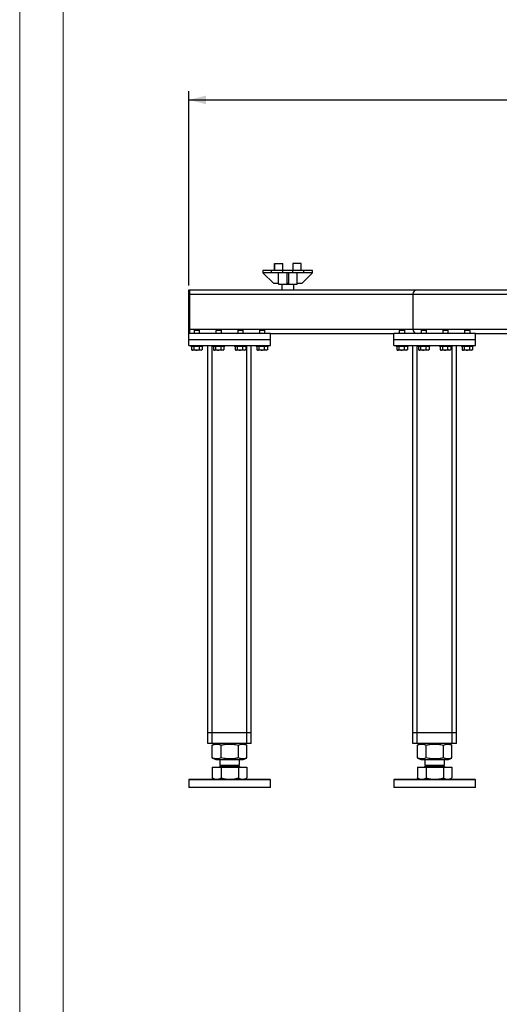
# Model space of a CAD drawing. Header units: millimetres. Extents: x 0 to 841, y 0 to 594.
# Tile 2 of 107: x 0 to 55, y 219 to 332. Entities that reach past the tile are written whole.
import ezdxf

# ---------------------------------------------------------------- set-up
doc = ezdxf.new("R2010")
doc.units = ezdxf.units.MM
doc.layers.add('COTES', color=1, linetype='Continuous')
doc.layers.add('TRAIT-FORT', color=4, linetype='Continuous', lineweight=25)
doc.styles.add('SLDTEXTSTYLE0', font='TXT', dxfattribs={"width": 0.75})
doc.dimstyles.new('SLDDIMSTYLE0', dxfattribs={"dimtxt": 2.5, "dimasz": 2, "dimexe": 0, "dimexo": 0.0625, "dimtad": 1, "dimlfac": 16, "dimrnd": 1e-09, "dimzin": 12, "dimdsep": 46, "dimtxsty": 'SLDTEXTSTYLE0', "dimsah": 1, "dimcen": 0.09, "dimadec": 0, "dimazin": 3, "dimtfac": 1, "dimtofl": 0, "dimtmove": 0, "dimatfit": 3, "dimfxl": 1, "dimfrac": 2, "dimtolj": 1, "dimtzin": 12, "dimarcsym": 0})

# ---------------------------------------------------------------- blocks, each defined once
blk = doc.blocks.new('_D_1')
at = {"layer": 'COTES', "color": 1, "transparency": 16777216}
for p, q in [((19.42, 301.71), (19.42, 324.03)), ((296.42, 306.84), (296.42, 324.03)), ((19.42, 323.03), (296.42, 323.03))]:
    blk.add_line(p, q, dxfattribs=at)
for points in [[(19.42, 323.03), (21.42, 322.53), (21.42, 323.53)], [(296.42, 323.03), (294.42, 323.53), (294.42, 322.53)]]:
    blk.add_solid(points, dxfattribs=at)
at = {"layer": 'COTES', "color": 1, "transparency": 16777216, "insert": (154.23, 326.26), "char_height": 2.5, "attachment_point": 1, "style": 'SLDTEXTSTYLE0'}
blk.add_mtext('4432', dxfattribs=at)

msp = doc.modelspace()

# ---------------------------------------------------------------- linework, layer by layer
at = {"color": 7, "linetype": 'Continuous', "lineweight": 18}
for p, q in [((0, 594), (0, 0)), ((5, 589), (5, 5))]:
    msp.add_line(p, q, dxfattribs=at)
at = {"layer": 'TRAIT-FORT', "color": 4, "linetype": 'Continuous', "lineweight": 25}
for p, q in [((29.25653, 303.43051), (29.25653, 304.24301)), ((29.25653, 304.24301), (29.29553, 304.24301)), ((29.29553, 304.24301), (30.22528, 304.24301)), ((29.29553, 303.43051), (29.29553, 304.24301)), ((30.22528, 303.43051), (30.22528, 304.24301)), ((32.33778, 304.24301), (31.36903, 304.24301)), ((31.36903, 304.24301), (31.36903, 303.43051)), ((32.33778, 303.43051), (32.33778, 304.24301)), ((27.94403, 303.43051), (27.94403, 303.18051)), ((28.94403, 303.43051), (27.94403, 303.43051)), ((28.94403, 303.18051), (27.94403, 303.18051)), ((27.94403, 303.18051), (29.19403, 301.93051)), ((28.94403, 303.18051), (28.94403, 303.43051)), ((30.22528, 303.43051), (28.94403, 303.43051)), ((30.22528, 303.18051), (28.94403, 303.18051)), ((29.73466, 301.93051), (29.73466, 303.18051)), ((30.22528, 303.18051), (30.22528, 303.43051)), ((31.36903, 303.43051), (30.22528, 303.43051)), ((31.36903, 303.18051), (30.22528, 303.18051)), ((30.72528, 301.93051), (30.72528, 303.18051)), ((30.86903, 303.18051), (30.72528, 303.18051)), ((30.86903, 303.18051), (30.86903, 301.93051)), ((31.36903, 303.18051), (31.36903, 303.43051)), ((32.65028, 303.43051), (31.36903, 303.43051)), ((32.65028, 303.18051), (31.36903, 303.18051)), ((31.85966, 301.93051), (31.85966, 303.18051)), ((32.40028, 301.93051), (33.65028, 303.18051)), ((32.65028, 303.18051), (32.65028, 303.43051)), ((33.65028, 303.43051), (32.65028, 303.43051)), ((33.65028, 303.18051), (32.65028, 303.18051)), ((33.65028, 303.18051), (33.65028, 303.43051)), ((19.42216, 300.71176), (19.42216, 301.21176)), ((19.42216, 301.21176), (19.54716, 301.21176)), ((19.54716, 300.71176), (19.54716, 301.21176)), ((19.54716, 301.21176), (45.67216, 301.21176)), ((29.73466, 301.93051), (29.19403, 301.93051)), ((29.73466, 301.93051), (29.73466, 301.86801)), ((29.73466, 301.86801), (30.79716, 301.86801)), ((30.10966, 301.86801), (30.10966, 301.21176)), ((30.86903, 301.93051), (30.72528, 301.93051)), ((30.79716, 301.86801), (31.85966, 301.86801)), ((31.48466, 301.21176), (31.48466, 301.86801)), ((31.85966, 301.86801), (31.85966, 301.93051)), ((32.40028, 301.93051), (31.85966, 301.93051)), ((45.67216, 301.21176), (70.89091, 301.21176)), ((19.42216, 300.71176), (19.54716, 300.71176)), ((19.42216, 296.71176), (19.42216, 300.71176)), ((19.54716, 296.71176), (19.54716, 300.71176)), ((19.54716, 300.71176), (45.17216, 300.71176)), ((45.17216, 300.71176), (45.17216, 296.71176)), ((45.17216, 300.71176), (71.39091, 300.71176)), ((19.42216, 296.21176), (19.42216, 296.71176)), ((19.42216, 296.71176), (19.54716, 296.71176)), ((19.54716, 296.21176), (19.54716, 296.71176)), ((19.54716, 296.71176), (45.17216, 296.71176)), ((20.09091, 296.58676), (20.04716, 296.54301)), ((20.04716, 296.54301), (20.04716, 296.21176)), ((20.32106, 296.54301), (20.04716, 296.54301)), ((20.09091, 296.58676), (20.32647, 296.58676)), ((20.67216, 296.54301), (20.32106, 296.54301)), ((20.32647, 296.58676), (20.62841, 296.58676)), ((20.67216, 296.54301), (20.62841, 296.58676)), ((20.67216, 296.21176), (20.67216, 296.54301)), ((22.59091, 296.58676), (22.54716, 296.54301)), ((22.54716, 296.54301), (22.54716, 296.21176)), ((22.82106, 296.54301), (22.54716, 296.54301)), ((22.59091, 296.58676), (22.82647, 296.58676)), ((23.17216, 296.54301), (22.82106, 296.54301)), ((22.82647, 296.58676), (23.12841, 296.58676)), ((23.17216, 296.54301), (23.12841, 296.58676)), ((23.17216, 296.21176), (23.17216, 296.54301)), ((25.09091, 296.58676), (25.04716, 296.54301)), ((25.04716, 296.54301), (25.04716, 296.21176)), ((25.32106, 296.54301), (25.04716, 296.54301)), ((25.09091, 296.58676), (25.32647, 296.58676)), ((25.67216, 296.54301), (25.32106, 296.54301)), ((25.32647, 296.58676), (25.62841, 296.58676)), ((25.67216, 296.54301), (25.62841, 296.58676)), ((25.67216, 296.21176), (25.67216, 296.54301)), ((27.59091, 296.58676), (27.54716, 296.54301)), ((27.54716, 296.54301), (27.54716, 296.21176)), ((27.82106, 296.54301), (27.54716, 296.54301)), ((27.59091, 296.58676), (27.82647, 296.58676)), ((28.17216, 296.54301), (27.82106, 296.54301)), ((27.82647, 296.58676), (28.12841, 296.58676)), ((28.17216, 296.54301), (28.12841, 296.58676)), ((28.17216, 296.21176), (28.17216, 296.54301)), ((43.65341, 296.58676), (43.60966, 296.54301)), ((43.65341, 296.58676), (43.60966, 296.54301)), ((43.60966, 296.54301), (43.60966, 296.21176)), ((43.60966, 296.54301), (43.60966, 296.21176)), ((43.88356, 296.54301), (43.60966, 296.54301)), ((43.65341, 296.58676), (43.88897, 296.58676)), ((44.23466, 296.54301), (43.88356, 296.54301)), ((43.88897, 296.58676), (44.19091, 296.58676)), ((44.23466, 296.54301), (44.19091, 296.58676)), ((44.23466, 296.54301), (44.19091, 296.58676)), ((44.23466, 296.21176), (44.23466, 296.54301)), ((44.23466, 296.21176), (44.23466, 296.54301)), ((45.17216, 296.71176), (72.01591, 296.71176)), ((46.15341, 296.58676), (46.10966, 296.54301)), ((46.15341, 296.58676), (46.10966, 296.54301)), ((46.10966, 296.54301), (46.10966, 296.21176)), ((46.10966, 296.54301), (46.10966, 296.21176)), ((46.38356, 296.54301), (46.10966, 296.54301)), ((46.15341, 296.58676), (46.38897, 296.58676)), ((46.73466, 296.54301), (46.38356, 296.54301)), ((46.38897, 296.58676), (46.69091, 296.58676)), ((46.73466, 296.54301), (46.69091, 296.58676)), ((46.73466, 296.54301), (46.69091, 296.58676)), ((46.73466, 296.21176), (46.73466, 296.54301)), ((46.73466, 296.21176), (46.73466, 296.54301)), ((48.65341, 296.58676), (48.60966, 296.54301)), ((48.65341, 296.58676), (48.60966, 296.54301)), ((48.60966, 296.54301), (48.60966, 296.21176)), ((48.60966, 296.54301), (48.60966, 296.21176)), ((48.88356, 296.54301), (48.60966, 296.54301)), ((48.65341, 296.58676), (48.88897, 296.58676)), ((49.23466, 296.54301), (48.88356, 296.54301)), ((48.88897, 296.58676), (49.19091, 296.58676)), ((49.23466, 296.54301), (49.19091, 296.58676)), ((49.23466, 296.54301), (49.19091, 296.58676)), ((49.23466, 296.21176), (49.23466, 296.54301)), ((49.23466, 296.21176), (49.23466, 296.54301)), ((51.15341, 296.58676), (51.10966, 296.54301)), ((51.15341, 296.58676), (51.10966, 296.54301)), ((51.10966, 296.54301), (51.10966, 296.21176)), ((51.10966, 296.54301), (51.10966, 296.21176)), ((51.38356, 296.54301), (51.10966, 296.54301)), ((51.15341, 296.58676), (51.38897, 296.58676)), ((51.73466, 296.54301), (51.38356, 296.54301)), ((51.38897, 296.58676), (51.69091, 296.58676)), ((51.73466, 296.54301), (51.69091, 296.58676)), ((51.73466, 296.54301), (51.69091, 296.58676)), ((51.73466, 296.21176), (51.73466, 296.54301)), ((51.73466, 296.21176), (51.73466, 296.54301)), ((19.42216, 295.46176), (19.42216, 296.21176)), ((28.79716, 296.21176), (19.42216, 296.21176)), ((28.79716, 295.46176), (19.42216, 295.46176)), ((19.42216, 294.83676), (19.42216, 295.46176)), ((28.79716, 295.46176), (28.79716, 296.21176)), ((28.79716, 296.21176), (42.98466, 296.21176)), ((28.79716, 294.83676), (28.79716, 295.46176)), ((42.98466, 295.46176), (42.98466, 296.21176)), ((52.35966, 296.21176), (42.98466, 296.21176)), ((52.35966, 295.46176), (42.98466, 295.46176)), ((42.98466, 294.83676), (42.98466, 295.46176)), ((52.35966, 295.46176), (52.35966, 296.21176)), ((52.35966, 296.21176), (70.48466, 296.21176)), ((52.35966, 294.83676), (52.35966, 295.46176)), ((19.42216, 294.83676), (28.79716, 294.83676)), ((19.67216, 294.83676), (19.67216, 294.71176)), ((20.623, 294.71176), (19.67216, 294.71176)), ((19.75092, 294.71176), (19.75092, 294.33704)), ((19.78174, 294.31653), (19.85497, 294.27426)), ((20.29733, 294.27426), (19.85497, 294.27426)), ((19.98968, 294.71176), (19.98968, 294.33704)), ((20.86434, 294.27426), (20.29733, 294.27426)), ((20.59842, 294.71176), (20.59842, 294.33704)), ((21.04716, 294.71176), (20.623, 294.71176)), ((20.86434, 294.27426), (20.93757, 294.31653)), ((20.96839, 294.33704), (20.93639, 294.31858)), ((20.96839, 294.71176), (20.96839, 294.33704)), ((21.04716, 294.71176), (21.04716, 294.83676)), ((21.60966, 250.33676), (21.60966, 294.83676)), ((22.10966, 250.33676), (22.10966, 294.83676)), ((22.17216, 294.83676), (22.17216, 294.71176)), ((23.123, 294.71176), (22.17216, 294.71176)), ((22.25092, 294.71176), (22.25092, 294.33704)), ((22.28174, 294.31653), (22.35497, 294.27426)), ((22.79733, 294.27426), (22.35497, 294.27426)), ((22.48968, 294.71176), (22.48968, 294.33704)), ((23.36434, 294.27426), (22.79733, 294.27426)), ((23.09842, 294.71176), (23.09842, 294.33704)), ((23.54716, 294.71176), (23.123, 294.71176)), ((23.36434, 294.27426), (23.43757, 294.31653)), ((23.46839, 294.33704), (23.43639, 294.31858)), ((23.46839, 294.71176), (23.46839, 294.33704)), ((23.54716, 294.71176), (23.54716, 294.83676)), ((24.67216, 294.83676), (24.67216, 294.71176)), ((25.623, 294.71176), (24.67216, 294.71176)), ((24.75092, 294.71176), (24.75092, 294.33704)), ((24.78174, 294.31653), (24.85497, 294.27426)), ((25.29733, 294.27426), (24.85497, 294.27426)), ((24.98968, 294.71176), (24.98968, 294.33704)), ((25.86434, 294.27426), (25.29733, 294.27426)), ((25.59842, 294.71176), (25.59842, 294.33704)), ((26.04716, 294.71176), (25.623, 294.71176)), ((25.86434, 294.27426), (25.93757, 294.31653)), ((25.96839, 294.33704), (25.93639, 294.31858)), ((25.96839, 294.71176), (25.96839, 294.33704)), ((26.04716, 294.71176), (26.04716, 294.83676)), ((26.10966, 250.33676), (26.10966, 294.83676)), ((26.60966, 250.33676), (26.60966, 294.83676)), ((27.17216, 294.83676), (27.17216, 294.71176)), ((28.123, 294.71176), (27.17216, 294.71176)), ((27.25092, 294.71176), (27.25092, 294.33704)), ((27.28174, 294.31653), (27.35497, 294.27426)), ((27.79733, 294.27426), (27.35497, 294.27426)), ((27.48968, 294.71176), (27.48968, 294.33704)), ((28.36434, 294.27426), (27.79733, 294.27426)), ((28.09842, 294.71176), (28.09842, 294.33704)), ((28.54716, 294.71176), (28.123, 294.71176)), ((28.36434, 294.27426), (28.43757, 294.31653)), ((28.46839, 294.33704), (28.43639, 294.31858)), ((28.46839, 294.71176), (28.46839, 294.33704)), ((28.54716, 294.71176), (28.54716, 294.83676)), ((42.98466, 294.83676), (52.35966, 294.83676)), ((43.23466, 294.83676), (43.23466, 294.71176)), ((43.23466, 294.83676), (43.23466, 294.71176)), ((44.1855, 294.71176), (43.23466, 294.71176)), ((43.31342, 294.71176), (43.31342, 294.33704)), ((43.34424, 294.31653), (43.34543, 294.31585)), ((43.34424, 294.31653), (43.34543, 294.31585)), ((43.85983, 294.27426), (43.41747, 294.27426)), ((43.55218, 294.71176), (43.55218, 294.33704)), ((44.42684, 294.27426), (43.85983, 294.27426)), ((44.16092, 294.71176), (44.16092, 294.33704)), ((44.60966, 294.71176), (44.1855, 294.71176)), ((44.42684, 294.27426), (44.50007, 294.31653)), ((44.42684, 294.27426), (44.50007, 294.31653)), ((44.53089, 294.71176), (44.53089, 294.33704)), ((44.60966, 294.71176), (44.60966, 294.83676)), ((44.60966, 294.71176), (44.60966, 294.83676)), ((45.17216, 250.33676), (45.17216, 294.83676)), ((45.67216, 250.33676), (45.67216, 294.83676)), ((45.73466, 294.83676), (45.73466, 294.71176)), ((45.73466, 294.83676), (45.73466, 294.71176)), ((46.6855, 294.71176), (45.73466, 294.71176)), ((45.81342, 294.71176), (45.81342, 294.33704)), ((45.84424, 294.31653), (45.84543, 294.31585)), ((45.84424, 294.31653), (45.84543, 294.31585)), ((46.35983, 294.27426), (45.91747, 294.27426)), ((46.05218, 294.71176), (46.05218, 294.33704)), ((46.92684, 294.27426), (46.35983, 294.27426)), ((46.66092, 294.71176), (46.66092, 294.33704)), ((47.10966, 294.71176), (46.6855, 294.71176)), ((46.92684, 294.27426), (47.00007, 294.31653)), ((46.92684, 294.27426), (47.00007, 294.31653)), ((47.03089, 294.71176), (47.03089, 294.33704)), ((47.10966, 294.71176), (47.10966, 294.83676)), ((47.10966, 294.71176), (47.10966, 294.83676)), ((48.23466, 294.83676), (48.23466, 294.71176)), ((48.23466, 294.83676), (48.23466, 294.71176)), ((49.1855, 294.71176), (48.23466, 294.71176)), ((48.31342, 294.71176), (48.31342, 294.33704)), ((48.34424, 294.31653), (48.34543, 294.31585)), ((48.34424, 294.31653), (48.34543, 294.31585)), ((48.85983, 294.27426), (48.41747, 294.27426)), ((48.55218, 294.71176), (48.55218, 294.33704)), ((49.42684, 294.27426), (48.85983, 294.27426)), ((49.16092, 294.71176), (49.16092, 294.33704)), ((49.60966, 294.71176), (49.1855, 294.71176)), ((49.42684, 294.27426), (49.50007, 294.31653)), ((49.42684, 294.27426), (49.50007, 294.31653)), ((49.53089, 294.71176), (49.53089, 294.33704)), ((49.60966, 294.71176), (49.60966, 294.83676)), ((49.60966, 294.71176), (49.60966, 294.83676)), ((49.67216, 250.33676), (49.67216, 294.83676)), ((50.17216, 250.33676), (50.17216, 294.83676)), ((50.73466, 294.83676), (50.73466, 294.71176)), ((50.73466, 294.83676), (50.73466, 294.71176)), ((51.6855, 294.71176), (50.73466, 294.71176)), ((50.81342, 294.71176), (50.81342, 294.33704)), ((50.84424, 294.31653), (50.84543, 294.31585)), ((50.84424, 294.31653), (50.84543, 294.31585)), ((51.35983, 294.27426), (50.91747, 294.27426)), ((51.05218, 294.71176), (51.05218, 294.33704)), ((51.92684, 294.27426), (51.35983, 294.27426)), ((51.66092, 294.71176), (51.66092, 294.33704)), ((52.10966, 294.71176), (51.6855, 294.71176)), ((51.92684, 294.27426), (52.00007, 294.31653)), ((51.92684, 294.27426), (52.00007, 294.31653)), ((52.03089, 294.71176), (52.03089, 294.33704)), ((52.10966, 294.71176), (52.10966, 294.83676)), ((52.10966, 294.71176), (52.10966, 294.83676)), ((22.10966, 250.33676), (21.60966, 250.33676)), ((21.60966, 249.08676), (21.60966, 250.33676)), ((26.10966, 250.33676), (22.10966, 250.33676)), ((22.10966, 249.08676), (22.10966, 250.33676)), ((26.60966, 250.33676), (26.10966, 250.33676)), ((26.10966, 249.08676), (26.10966, 250.33676)), ((26.60966, 249.08676), (26.60966, 250.33676)), ((45.67216, 250.33676), (45.17216, 250.33676)), ((45.17216, 249.08676), (45.17216, 250.33676)), ((49.67216, 250.33676), (45.67216, 250.33676)), ((45.67216, 249.08676), (45.67216, 250.33676)), ((50.17216, 250.33676), (49.67216, 250.33676)), ((49.67216, 249.08676), (49.67216, 250.33676)), ((50.17216, 249.08676), (50.17216, 250.33676)), ((22.10966, 249.08676), (21.60966, 249.08676)), ((26.10966, 249.08676), (22.10966, 249.08676)), ((22.14024, 248.9274), (22.12516, 248.92198)), ((22.12516, 247.43903), (22.12516, 248.92198)), ((22.53284, 249.08676), (22.13864, 248.92749)), ((23.13821, 247.43903), (23.13821, 248.92198)), ((25.1227, 247.43903), (25.1227, 248.92198)), ((26.08067, 248.92749), (25.68647, 249.08676)), ((26.09415, 247.43903), (26.09415, 248.92198)), ((26.60966, 249.08676), (26.10966, 249.08676)), ((45.67216, 249.08676), (45.17216, 249.08676)), ((49.67216, 249.08676), (45.67216, 249.08676)), ((45.70274, 248.9274), (45.68766, 248.92198)), ((45.68766, 247.43903), (45.68766, 248.92198)), ((46.09534, 249.08676), (45.70114, 248.92749)), ((46.70071, 247.43903), (46.70071, 248.92198)), ((48.6852, 247.43903), (48.6852, 248.92198)), ((49.64317, 248.92749), (49.24897, 249.08676)), ((49.65665, 247.43903), (49.65665, 248.92198)), ((50.17216, 249.08676), (49.67216, 249.08676)), ((22.12516, 247.43903), (22.14023, 247.43384)), ((22.13864, 247.43352), (22.53284, 247.27426)), ((22.53284, 247.27426), (25.68647, 247.27426)), ((22.98466, 247.27426), (22.98466, 246.59707)), ((23.11997, 246.59707), (22.98466, 246.46176)), ((22.98466, 246.59707), (23.14226, 246.59707)), ((23.14226, 246.59707), (25.23466, 246.59707)), ((25.23466, 246.46176), (25.09934, 246.59707)), ((25.23466, 246.59707), (25.23466, 247.27426)), ((25.68647, 247.27426), (26.08067, 247.43352)), ((45.68766, 247.43903), (45.70273, 247.43384)), ((45.70114, 247.43352), (46.09534, 247.27426)), ((46.09534, 247.27426), (49.24897, 247.27426)), ((46.54716, 247.27426), (46.54716, 246.59707)), ((46.68247, 246.59707), (46.54716, 246.46176)), ((46.54716, 246.59707), (46.70476, 246.59707)), ((46.70476, 246.59707), (48.79716, 246.59707)), ((48.79716, 246.46176), (48.66184, 246.59707)), ((48.79716, 246.59707), (48.79716, 247.27426)), ((49.24897, 247.27426), (49.64317, 247.43352)), ((22.12516, 246.38676), (22.12516, 245.14652)), ((22.12516, 246.38676), (23.13821, 246.38676)), ((22.51247, 246.39926), (22.51247, 246.38676)), ((22.51247, 246.39926), (22.73622, 246.39926)), ((22.73622, 246.39926), (25.70684, 246.39926)), ((22.98466, 246.46176), (24.68391, 246.46176)), ((23.13821, 246.38676), (23.13821, 245.14652)), ((23.13821, 246.38676), (25.12271, 246.38676)), ((24.68391, 246.46176), (25.23466, 246.46176)), ((25.12271, 246.38676), (25.12271, 245.14652)), ((25.12271, 246.38676), (26.09415, 246.38676)), ((25.70684, 246.38676), (25.70684, 246.39926)), ((26.09415, 246.38676), (26.09415, 245.14652)), ((45.68766, 246.38676), (45.68766, 245.14652)), ((45.68766, 246.38676), (46.70071, 246.38676)), ((46.07497, 246.39926), (46.07497, 246.38676)), ((46.07497, 246.39926), (46.29872, 246.39926)), ((46.29872, 246.39926), (49.26934, 246.39926)), ((46.54716, 246.46176), (48.24641, 246.46176)), ((46.70071, 246.38676), (46.70071, 245.14652)), ((46.70071, 246.38676), (48.68521, 246.38676)), ((48.24641, 246.46176), (48.79716, 246.46176)), ((48.68521, 246.38676), (48.68521, 245.14652)), ((48.68521, 246.38676), (49.65665, 246.38676)), ((49.26934, 246.38676), (49.26934, 246.39926)), ((49.65665, 246.38676), (49.65665, 245.14652)), ((19.48466, 244.99301), (19.42216, 244.93051)), ((19.42216, 244.93051), (19.42216, 244.05551)), ((28.36917, 244.93051), (19.42216, 244.93051)), ((19.48466, 244.99301), (28.31238, 244.99301)), ((22.1386, 245.14027), (22.12516, 245.14652)), ((22.13791, 245.13907), (22.39091, 244.99301)), ((25.82841, 244.99301), (26.0814, 245.13907)), ((28.31238, 244.99301), (28.73466, 244.99301)), ((28.79716, 244.93051), (28.36917, 244.93051)), ((28.79716, 244.93051), (28.73466, 244.99301)), ((28.79716, 244.05551), (28.79716, 244.93051)), ((43.04716, 244.99301), (42.98466, 244.93051)), ((42.98466, 244.93051), (42.98466, 244.05551)), ((51.93167, 244.93051), (42.98466, 244.93051)), ((43.04716, 244.99301), (51.87488, 244.99301)), ((45.7011, 245.14027), (45.68766, 245.14652)), ((45.70041, 245.13907), (45.95341, 244.99301)), ((49.39091, 244.99301), (49.6439, 245.13907)), ((51.87488, 244.99301), (52.29716, 244.99301)), ((52.35966, 244.93051), (51.93167, 244.93051)), ((52.35966, 244.93051), (52.29716, 244.99301)), ((52.35966, 244.05551), (52.35966, 244.93051)), ((28.79716, 244.05551), (19.42216, 244.05551)), ((52.35966, 244.05551), (42.98466, 244.05551))]:
    msp.add_line(p, q, dxfattribs=at)
for centre, radius, start, end in [((45.67216, 300.71176), 0.5, 90, 180), ((45.67216, 296.71176), 0.5, 180, 270), ((22.92216, 246.46176), 0.0625, 270, 0), ((25.29716, 246.46176), 0.0625, 180, 270), ((46.48466, 246.46176), 0.0625, 270, 0), ((48.85966, 246.46176), 0.0625, 180, 270)]:
    msp.add_arc(centre, radius, start, end, dxfattribs=at)
for points, knots in [([(19.75092, 294.33704), (19.77164, 294.32334), (19.81354, 294.29563), (19.87561, 294.28549), (19.93495, 294.30037), (19.97132, 294.32474), (19.98968, 294.33704)], [0, 0, 0, 0, 0.264604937, 0.534947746, 0.765343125, 1, 1, 1, 1]), ([(19.98968, 294.33704), (20.06713, 294.31806), (20.19522, 294.28666), (20.38101, 294.28957), (20.506, 294.31138), (20.57789, 294.33134), (20.59842, 294.33704)], [0, 0, 0, 0, 0.385549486, 0.637641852, 0.896546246, 1, 1, 1, 1]), ([(20.96839, 294.33704), (20.93628, 294.32334), (20.87136, 294.29563), (20.77518, 294.28549), (20.68323, 294.30037), (20.62686, 294.32474), (20.59842, 294.33704)], [0, 0, 0, 0, 0.264604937, 0.534947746, 0.765343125, 1, 1, 1, 1]), ([(22.25092, 294.33704), (22.27164, 294.32334), (22.31354, 294.29563), (22.37561, 294.28549), (22.43495, 294.30037), (22.47132, 294.32474), (22.48968, 294.33704)], [0, 0, 0, 0, 0.264604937, 0.534947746, 0.765343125, 1, 1, 1, 1]), ([(22.48968, 294.33704), (22.56713, 294.31806), (22.69522, 294.28666), (22.88101, 294.28957), (23.006, 294.31138), (23.07789, 294.33134), (23.09842, 294.33704)], [0, 0, 0, 0, 0.385549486, 0.637641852, 0.896546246, 1, 1, 1, 1]), ([(23.46839, 294.33704), (23.43628, 294.32334), (23.37136, 294.29563), (23.27518, 294.28549), (23.18323, 294.30037), (23.12686, 294.32474), (23.09842, 294.33704)], [0, 0, 0, 0, 0.264604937, 0.534947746, 0.765343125, 1, 1, 1, 1]), ([(24.75092, 294.33704), (24.77164, 294.32334), (24.81354, 294.29563), (24.87561, 294.28549), (24.93495, 294.30037), (24.97132, 294.32474), (24.98968, 294.33704)], [0, 0, 0, 0, 0.264604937, 0.534947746, 0.765343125, 1, 1, 1, 1]), ([(24.98968, 294.33704), (25.06713, 294.31806), (25.19522, 294.28666), (25.38101, 294.28957), (25.506, 294.31138), (25.57789, 294.33134), (25.59842, 294.33704)], [0, 0, 0, 0, 0.385549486, 0.637641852, 0.896546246, 1, 1, 1, 1]), ([(25.96839, 294.33704), (25.93628, 294.32334), (25.87136, 294.29563), (25.77518, 294.28549), (25.68323, 294.30037), (25.62686, 294.32474), (25.59842, 294.33704)], [0, 0, 0, 0, 0.264604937, 0.534947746, 0.765343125, 1, 1, 1, 1]), ([(27.25092, 294.33704), (27.27164, 294.32334), (27.31354, 294.29563), (27.37561, 294.28549), (27.43495, 294.30037), (27.47132, 294.32474), (27.48968, 294.33704)], [0, 0, 0, 0, 0.264604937, 0.534947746, 0.765343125, 1, 1, 1, 1]), ([(27.48968, 294.33704), (27.56713, 294.31806), (27.69522, 294.28666), (27.88101, 294.28957), (28.006, 294.31138), (28.07789, 294.33134), (28.09842, 294.33704)], [0, 0, 0, 0, 0.385549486, 0.637641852, 0.896546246, 1, 1, 1, 1]), ([(28.46839, 294.33704), (28.43628, 294.32334), (28.37136, 294.29563), (28.27518, 294.28549), (28.18323, 294.30037), (28.12686, 294.32474), (28.09842, 294.33704)], [0, 0, 0, 0, 0.264604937, 0.534947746, 0.765343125, 1, 1, 1, 1]), ([(43.31342, 294.33704), (43.33414, 294.32334), (43.37604, 294.29563), (43.43811, 294.28549), (43.49745, 294.30037), (43.53382, 294.32474), (43.55218, 294.33704)], [0, 0, 0, 0, 0.264604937, 0.534947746, 0.765343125, 1, 1, 1, 1]), ([(43.31342, 294.33704), (43.33414, 294.32334), (43.37604, 294.29563), (43.43811, 294.28549), (43.49745, 294.30037), (43.53382, 294.32474), (43.55218, 294.33704)], [0, 0, 0, 0, 0.264604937, 0.534947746, 0.765343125, 1, 1, 1, 1]), ([(43.55218, 294.33704), (43.62963, 294.31806), (43.75772, 294.28666), (43.94351, 294.28957), (44.0685, 294.31138), (44.14039, 294.33134), (44.16092, 294.33704)], [0, 0, 0, 0, 0.385549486, 0.637641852, 0.896546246, 1, 1, 1, 1]), ([(43.55218, 294.33704), (43.62963, 294.31806), (43.75772, 294.28666), (43.94351, 294.28957), (44.0685, 294.31138), (44.14039, 294.33134), (44.16092, 294.33704)], [0, 0, 0, 0, 0.385549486, 0.637641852, 0.896546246, 1, 1, 1, 1]), ([(44.53089, 294.33704), (44.49878, 294.32334), (44.43386, 294.29563), (44.33768, 294.28549), (44.24573, 294.30037), (44.18936, 294.32474), (44.16092, 294.33704)], [0, 0, 0, 0, 0.264604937, 0.534947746, 0.765343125, 1, 1, 1, 1]), ([(44.53089, 294.33704), (44.49878, 294.32334), (44.43386, 294.29563), (44.33768, 294.28549), (44.24573, 294.30037), (44.18936, 294.32474), (44.16092, 294.33704)], [0, 0, 0, 0, 0.264604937, 0.534947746, 0.765343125, 1, 1, 1, 1]), ([(45.81342, 294.33704), (45.83414, 294.32334), (45.87604, 294.29563), (45.93811, 294.28549), (45.99745, 294.30037), (46.03382, 294.32474), (46.05218, 294.33704)], [0, 0, 0, 0, 0.264604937, 0.534947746, 0.765343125, 1, 1, 1, 1]), ([(45.81342, 294.33704), (45.83414, 294.32334), (45.87604, 294.29563), (45.93811, 294.28549), (45.99745, 294.30037), (46.03382, 294.32474), (46.05218, 294.33704)], [0, 0, 0, 0, 0.264604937, 0.534947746, 0.765343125, 1, 1, 1, 1]), ([(46.05218, 294.33704), (46.12963, 294.31806), (46.25772, 294.28666), (46.44351, 294.28957), (46.5685, 294.31138), (46.64039, 294.33134), (46.66092, 294.33704)], [0, 0, 0, 0, 0.385549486, 0.637641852, 0.896546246, 1, 1, 1, 1]), ([(46.05218, 294.33704), (46.12963, 294.31806), (46.25772, 294.28666), (46.44351, 294.28957), (46.5685, 294.31138), (46.64039, 294.33134), (46.66092, 294.33704)], [0, 0, 0, 0, 0.385549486, 0.637641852, 0.896546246, 1, 1, 1, 1]), ([(47.03089, 294.33704), (46.99878, 294.32334), (46.93386, 294.29563), (46.83768, 294.28549), (46.74573, 294.30037), (46.68936, 294.32474), (46.66092, 294.33704)], [0, 0, 0, 0, 0.264604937, 0.534947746, 0.765343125, 1, 1, 1, 1]), ([(47.03089, 294.33704), (46.99878, 294.32334), (46.93386, 294.29563), (46.83768, 294.28549), (46.74573, 294.30037), (46.68936, 294.32474), (46.66092, 294.33704)], [0, 0, 0, 0, 0.264604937, 0.534947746, 0.765343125, 1, 1, 1, 1]), ([(48.31342, 294.33704), (48.33414, 294.32334), (48.37604, 294.29563), (48.43811, 294.28549), (48.49745, 294.30037), (48.53382, 294.32474), (48.55218, 294.33704)], [0, 0, 0, 0, 0.264604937, 0.534947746, 0.765343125, 1, 1, 1, 1]), ([(48.31342, 294.33704), (48.33414, 294.32334), (48.37604, 294.29563), (48.43811, 294.28549), (48.49745, 294.30037), (48.53382, 294.32474), (48.55218, 294.33704)], [0, 0, 0, 0, 0.264604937, 0.534947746, 0.765343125, 1, 1, 1, 1]), ([(48.55218, 294.33704), (48.62963, 294.31806), (48.75772, 294.28666), (48.94351, 294.28957), (49.0685, 294.31138), (49.14039, 294.33134), (49.16092, 294.33704)], [0, 0, 0, 0, 0.385549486, 0.637641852, 0.896546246, 1, 1, 1, 1]), ([(48.55218, 294.33704), (48.62963, 294.31806), (48.75772, 294.28666), (48.94351, 294.28957), (49.0685, 294.31138), (49.14039, 294.33134), (49.16092, 294.33704)], [0, 0, 0, 0, 0.385549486, 0.637641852, 0.896546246, 1, 1, 1, 1]), ([(49.53089, 294.33704), (49.49878, 294.32334), (49.43386, 294.29563), (49.33768, 294.28549), (49.24573, 294.30037), (49.18936, 294.32474), (49.16092, 294.33704)], [0, 0, 0, 0, 0.264604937, 0.534947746, 0.765343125, 1, 1, 1, 1]), ([(49.53089, 294.33704), (49.49878, 294.32334), (49.43386, 294.29563), (49.33768, 294.28549), (49.24573, 294.30037), (49.18936, 294.32474), (49.16092, 294.33704)], [0, 0, 0, 0, 0.264604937, 0.534947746, 0.765343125, 1, 1, 1, 1]), ([(50.81342, 294.33704), (50.83414, 294.32334), (50.87604, 294.29563), (50.93811, 294.28549), (50.99745, 294.30037), (51.03382, 294.32474), (51.05218, 294.33704)], [0, 0, 0, 0, 0.264604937, 0.534947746, 0.765343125, 1, 1, 1, 1]), ([(50.81342, 294.33704), (50.83414, 294.32334), (50.87604, 294.29563), (50.93811, 294.28549), (50.99745, 294.30037), (51.03382, 294.32474), (51.05218, 294.33704)], [0, 0, 0, 0, 0.264604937, 0.534947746, 0.765343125, 1, 1, 1, 1]), ([(51.05218, 294.33704), (51.12963, 294.31806), (51.25772, 294.28666), (51.44351, 294.28957), (51.5685, 294.31138), (51.64039, 294.33134), (51.66092, 294.33704)], [0, 0, 0, 0, 0.385549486, 0.637641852, 0.896546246, 1, 1, 1, 1]), ([(51.05218, 294.33704), (51.12963, 294.31806), (51.25772, 294.28666), (51.44351, 294.28957), (51.5685, 294.31138), (51.64039, 294.33134), (51.66092, 294.33704)], [0, 0, 0, 0, 0.385549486, 0.637641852, 0.896546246, 1, 1, 1, 1]), ([(52.03089, 294.33704), (51.99878, 294.32334), (51.93386, 294.29563), (51.83768, 294.28549), (51.74573, 294.30037), (51.68936, 294.32474), (51.66092, 294.33704)], [0, 0, 0, 0, 0.264604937, 0.534947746, 0.765343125, 1, 1, 1, 1]), ([(52.03089, 294.33704), (51.99878, 294.32334), (51.93386, 294.29563), (51.83768, 294.28549), (51.74573, 294.30037), (51.68936, 294.32474), (51.66092, 294.33704)], [0, 0, 0, 0, 0.264604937, 0.534947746, 0.765343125, 1, 1, 1, 1]), ([(22.12516, 248.92198), (22.19278, 248.94647), (22.32085, 248.99284), (22.50919, 249.02723), (22.67633, 249.0324), (22.83134, 249.01442), (22.98168, 248.97972), (23.08434, 248.94185), (23.13821, 248.92198)], [0, 0, 0, 0, 0.202068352, 0.382699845, 0.555314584, 0.692991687, 0.838894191, 1, 1, 1, 1]), ([(23.13821, 248.92198), (23.27067, 248.94647), (23.52155, 248.99284), (23.89049, 249.02723), (24.21792, 249.0324), (24.52156, 249.01442), (24.81608, 248.97972), (25.01718, 248.94185), (25.1227, 248.92198)], [0, 0, 0, 0, 0.202068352, 0.382699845, 0.555314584, 0.692991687, 0.838894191, 1, 1, 1, 1]), ([(25.1227, 248.92198), (25.18755, 248.94647), (25.31036, 248.99284), (25.49096, 249.02723), (25.65125, 249.03242), (25.79988, 249.01438), (25.939, 248.98112), (26.03243, 248.94529), (26.07908, 248.9274)], [0, 0, 0, 0, 0.205279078, 0.38878068, 0.564138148, 0.704002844, 0.852223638, 1, 1, 1, 1]), ([(45.68766, 248.92198), (45.75528, 248.94647), (45.88335, 248.99284), (46.07169, 249.02723), (46.23883, 249.0324), (46.39384, 249.01442), (46.54418, 248.97972), (46.64684, 248.94185), (46.70071, 248.92198)], [0, 0, 0, 0, 0.202068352, 0.382699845, 0.555314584, 0.692991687, 0.838894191, 1, 1, 1, 1]), ([(46.70071, 248.92198), (46.83317, 248.94647), (47.08405, 248.99284), (47.45299, 249.02723), (47.78042, 249.0324), (48.08406, 249.01442), (48.37858, 248.97972), (48.57968, 248.94185), (48.6852, 248.92198)], [0, 0, 0, 0, 0.202068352, 0.382699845, 0.555314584, 0.692991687, 0.838894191, 1, 1, 1, 1]), ([(48.6852, 248.92198), (48.75005, 248.94647), (48.87286, 248.99284), (49.05346, 249.02723), (49.21375, 249.03242), (49.36238, 249.01438), (49.5015, 248.98112), (49.59493, 248.94529), (49.64158, 248.9274)], [0, 0, 0, 0, 0.205279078, 0.38878068, 0.564138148, 0.704002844, 0.852223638, 1, 1, 1, 1]), ([(23.13821, 247.43903), (23.07059, 247.41455), (22.94252, 247.36818), (22.75418, 247.33378), (22.58704, 247.32861), (22.43203, 247.34659), (22.28169, 247.3813), (22.17903, 247.41916), (22.12516, 247.43903)], [0, 0, 0, 0, 0.202068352, 0.382699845, 0.555314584, 0.692991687, 0.838894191, 1, 1, 1, 1]), ([(25.1227, 247.43903), (24.99024, 247.41455), (24.73936, 247.36818), (24.37043, 247.33378), (24.04299, 247.32861), (23.73935, 247.34659), (23.44483, 247.3813), (23.24374, 247.41916), (23.13821, 247.43903)], [0, 0, 0, 0, 0.202068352, 0.382699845, 0.555314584, 0.692991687, 0.838894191, 1, 1, 1, 1]), ([(26.07908, 247.43384), (26.01924, 247.41132), (25.90144, 247.36698), (25.72589, 247.33384), (25.56561, 247.3286), (25.41697, 247.34659), (25.2728, 247.38129), (25.17436, 247.41916), (25.1227, 247.43903)], [0, 0, 0, 0, 0.189409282, 0.372906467, 0.548259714, 0.688121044, 0.83633827, 1, 1, 1, 1]), ([(46.70071, 247.43903), (46.63309, 247.41455), (46.50502, 247.36818), (46.31668, 247.33378), (46.14954, 247.32861), (45.99453, 247.34659), (45.84419, 247.3813), (45.74153, 247.41916), (45.68766, 247.43903)], [0, 0, 0, 0, 0.202068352, 0.382699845, 0.555314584, 0.692991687, 0.838894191, 1, 1, 1, 1]), ([(48.6852, 247.43903), (48.55274, 247.41455), (48.30186, 247.36818), (47.93293, 247.33378), (47.60549, 247.32861), (47.30185, 247.34659), (47.00733, 247.3813), (46.80624, 247.41916), (46.70071, 247.43903)], [0, 0, 0, 0, 0.202068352, 0.382699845, 0.555314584, 0.692991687, 0.838894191, 1, 1, 1, 1]), ([(49.64158, 247.43384), (49.58174, 247.41132), (49.46394, 247.36698), (49.28839, 247.33384), (49.12811, 247.3286), (48.97947, 247.34659), (48.8353, 247.38129), (48.73686, 247.41916), (48.6852, 247.43903)], [0, 0, 0, 0, 0.189409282, 0.372906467, 0.548259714, 0.688121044, 0.83633827, 1, 1, 1, 1]), ([(22.12516, 245.14652), (22.20741, 245.10481), (22.33145, 245.04192), (22.5018, 244.99955), (22.5883, 244.99519), (22.63168, 244.99301)], [0, 0, 0, 0, 0.49525132, 0.746818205, 1, 1, 1, 1]), ([(22.63168, 244.99301), (22.71656, 245.00074), (22.88819, 245.01639), (23.05426, 245.10283), (23.13821, 245.14652)], [0, 0, 0, 0, 0.494510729, 1, 1, 1, 1]), ([(23.13821, 245.14652), (23.29934, 245.10481), (23.54231, 245.04192), (23.87602, 244.99955), (24.04546, 244.99519), (24.13046, 244.99301)], [0, 0, 0, 0, 0.49525132, 0.746818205, 1, 1, 1, 1]), ([(24.13046, 244.99301), (24.29672, 245.00074), (24.63294, 245.01639), (24.95826, 245.10283), (25.12271, 245.14652)], [0, 0, 0, 0, 0.494510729, 1, 1, 1, 1]), ([(25.12271, 245.14652), (25.20158, 245.10481), (25.32052, 245.04192), (25.48388, 244.99955), (25.56682, 244.99519), (25.60843, 244.99301)], [0, 0, 0, 0, 0.49525132, 0.746818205, 1, 1, 1, 1]), ([(25.60843, 244.99301), (25.68982, 245.00074), (25.8544, 245.01639), (26.01365, 245.10283), (26.09415, 245.14652)], [0, 0, 0, 0, 0.494510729, 1, 1, 1, 1]), ([(45.68766, 245.14652), (45.76991, 245.10481), (45.89395, 245.04192), (46.0643, 244.99955), (46.1508, 244.99519), (46.19418, 244.99301)], [0, 0, 0, 0, 0.49525132, 0.746818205, 1, 1, 1, 1]), ([(46.19418, 244.99301), (46.27906, 245.00074), (46.45069, 245.01639), (46.61676, 245.10283), (46.70071, 245.14652)], [0, 0, 0, 0, 0.494510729, 1, 1, 1, 1]), ([(46.70071, 245.14652), (46.86184, 245.10481), (47.10481, 245.04192), (47.43852, 244.99955), (47.60796, 244.99519), (47.69296, 244.99301)], [0, 0, 0, 0, 0.49525132, 0.746818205, 1, 1, 1, 1]), ([(47.69296, 244.99301), (47.85922, 245.00074), (48.19544, 245.01639), (48.52076, 245.10283), (48.68521, 245.14652)], [0, 0, 0, 0, 0.494510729, 1, 1, 1, 1]), ([(48.68521, 245.14652), (48.76408, 245.10481), (48.88302, 245.04192), (49.04638, 244.99955), (49.12932, 244.99519), (49.17093, 244.99301)], [0, 0, 0, 0, 0.49525132, 0.746818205, 1, 1, 1, 1]), ([(49.17093, 244.99301), (49.25232, 245.00074), (49.4169, 245.01639), (49.57615, 245.10283), (49.65665, 245.14652)], [0, 0, 0, 0, 0.494510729, 1, 1, 1, 1])]:
    msp.add_open_spline(points, degree=3, knots=knots, dxfattribs=at)

# ---------------------------------------------------------------- dimensions: what is measured, and where the dimension line sits
at = {"layer": 'COTES', "color": 1}
dim = msp.add_linear_dim(base=(296.42216, 323.03328), p1=(19.42216, 300.71176), p2=(296.42216, 305.83676), angle=0, dimstyle='SLDDIMSTYLE0', dxfattribs=at)
dim.commit()
dim.dimension.update_dxf_attribs({"geometry": '_D_1', "text_midpoint": (157.92216, 323.03328), "dimtype": 160})

doc.saveas('drawing.dxf')
